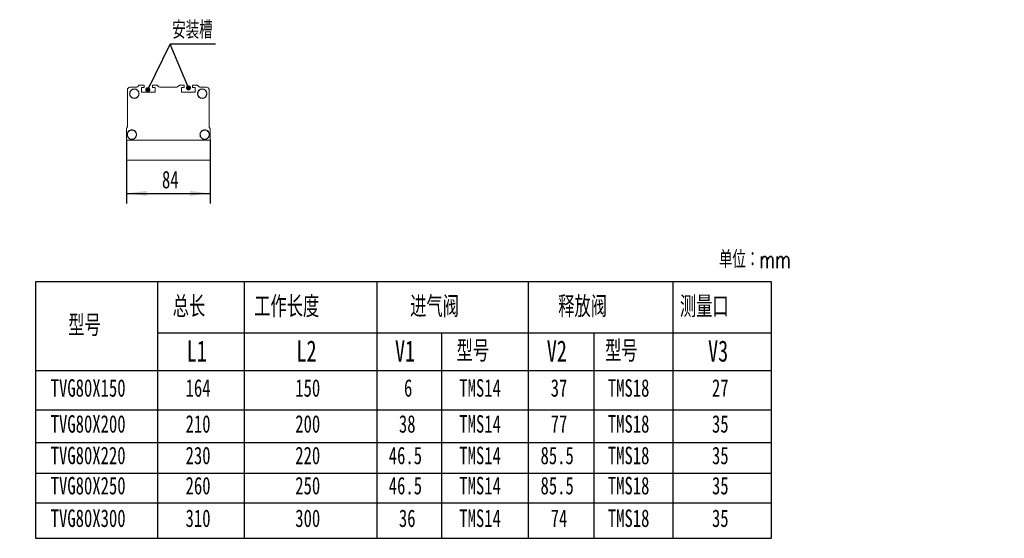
# Model space of a CAD drawing. Header units: millimetres. Extents: x 70 to 388, y 151 to 255.
# Tile 2 of 2: x 191 to 388, y 151 to 255. Entities that reach past the tile are written whole.
import ezdxf

# ---------------------------------------------------------------- set-up
doc = ezdxf.new("R2010")
doc.units = ezdxf.units.MM
doc.layers.add('10', color=7, linetype='Continuous')
doc.styles.add('SLDTEXTSTYLE0', font='TXT', dxfattribs={"width": 0.7, "bigfont": 'bigfont'})
doc.styles.add('SLDTEXTSTYLE1', font='TXT', dxfattribs={"width": 0.7})
doc.dimstyles.new('SLDDIMSTYLE0', dxfattribs={"dimtxt": 0.18, "dimasz": 1.016, "dimexe": 0, "dimexo": 0.0625, "dimgap": 0, "dimtad": 0, "dimtih": 1, "dimtoh": 1, "dimdec": 0, "dimrnd": 1e-09, "dimzin": 0, "dimdsep": 46, "dimtxsty": 'Standard', "dimblk1": 'DOT', "dimblk2": 'DOT', "dimsah": 1, "dimcen": 0.09, "dimadec": 0, "dimazin": 0, "dimtfac": 1.016, "dimtdec": 0, "dimtofl": 0, "dimtmove": 0, "dimatfit": 3, "dimldrblk": 'DOT', "dimfxl": 0, "dimfrac": 2, "dimtolj": 1, "dimtzin": 0, "dimarcsym": 0})
doc.dimstyles.new('SLDDIMSTYLE1', dxfattribs={"dimtxt": 3.5, "dimasz": 4.08, "dimexe": 0, "dimexo": 0.0625, "dimgap": 0.875, "dimtad": 2, "dimlfac": 5, "dimrnd": 1e-09, "dimzin": 12, "dimdsep": 46, "dimtxsty": 'SLDTEXTSTYLE1', "dimsah": 1, "dimcen": 0.09, "dimadec": 0, "dimazin": 3, "dimtfac": 1, "dimtofl": 0, "dimtmove": 0, "dimatfit": 3, "dimfxl": 0, "dimfrac": 2, "dimtolj": 1, "dimtzin": 12, "dimarcsym": 0})

# ---------------------------------------------------------------- blocks, each defined once
blk = doc.blocks.new('SW_NOTE_0')
at = {"layer": '10', "color": 0}
blk.add_line((9.08, 0), (0, 0), dxfattribs=at)
blk.add_line((9.08, 0), (0, 0), dxfattribs=at)
at = {"layer": '10', "color": 0, "insert": (0.39, 4.59), "char_height": 3.5, "attachment_point": 1, "style": 'SLDTEXTSTYLE0'}
blk.add_mtext('\\M+188C0\\M+19195\\M+19185', dxfattribs=at)
blk = doc.blocks.new('_DOT')
at = {"color": 0, "linetype": 'ByBlock', "lineweight": -2}
blk.add_line((-0.5, 0), (-1, 0), dxfattribs=at)
at = {"color": 0, "linetype": 'ByBlock', "const_width": 0.5}
blk.add_lwpolyline([(-0.25, 0, 1), (0.25, 0, 1)], format="xyb", close=True, dxfattribs=at)
blk = doc.blocks.new('SW_TABLEANNOTATION_0')
at = {"layer": '10', "color": 0}
for p, q in [((0, 0), (0, -51.32)), ((147.4, 0), (0, 0)), ((24.4, 0), (24.4, -51.32)), ((41.81, 0), (41.81, -51.32)), ((68.35, 0), (68.35, -51.32)), ((98.65, 0), (98.65, -51.32)), ((127.66, 0), (127.66, -51.32)), ((147.4, -51.32), (147.4, 0)), ((24.4, -10.22), (147.4, -10.22)), ((81.3, -10.22), (81.3, -51.32)), ((111.8, -10.22), (111.8, -51.32)), ((0, -17.75), (147.4, -17.75)), ((0, -25.63), (147.4, -25.63)), ((0, -32.15), (147.4, -32.15)), ((0, -38.28), (147.4, -38.28)), ((0, -44.22), (147.4, -44.22)), ((0, -51.32), (147.4, -51.32))]:
    blk.add_line(p, q, dxfattribs=at)
at = {"layer": '10', "color": 0, "attachment_point": 1}
for s, insert, char_height, style in [('总长', (27.46, -2.83), 4.233, 'SLDTEXTSTYLE0'), ('\\M+18D48\\M+18DEC长\\M+19378', (43.79, -2.83), 4.2333, 'SLDTEXTSTYLE0'), ('进\\M+19F83阀', (75.03, -2.83), 4.233, 'SLDTEXTSTYLE0'), ('释\\M+195FA阀', (104.69, -2.83), 4.233, 'SLDTEXTSTYLE0'), ('测\\M+197CA\\M+18CFB', (129.06, -2.83), 4.2333, 'SLDTEXTSTYLE0'), ('\\M+18C5E\\M+18D86', (6.55, -6.6), 4.2333, 'SLDTEXTSTYLE0'), ('L1', (30.28, -11.71), 4.233, 'SLDTEXTSTYLE1'), ('L2', (52.26, -11.71), 4.233, 'SLDTEXTSTYLE1'), ('V1', (72, -11.71), 4.233, 'SLDTEXTSTYLE1'), ('\\M+18C5E\\M+18D86', (84.33, -11.71), 4.2333, 'SLDTEXTSTYLE0'), ('V2', (102.4, -11.71), 4.233, 'SLDTEXTSTYLE1'), ('\\M+18C5E\\M+18D86', (114.08, -11.71), 4.2333, 'SLDTEXTSTYLE0'), ('V3', (134.71, -11.71), 4.233, 'SLDTEXTSTYLE1'), ('TVG80X150', (3.03, -19.47), 3.5, 'SLDTEXTSTYLE1'), ('164', (30.05, -19.47), 3.5, 'SLDTEXTSTYLE1'), ('150', (52.02, -19.47), 3.5, 'SLDTEXTSTYLE1'), ('6', (73.8, -19.47), 3.5, 'SLDTEXTSTYLE1'), ('TMS14', (84.88, -19.47), 3.5, 'SLDTEXTSTYLE1'), ('37', (103.19, -19.47), 3.5, 'SLDTEXTSTYLE1'), ('TMS18', (114.63, -19.47), 3.5, 'SLDTEXTSTYLE1'), ('27', (135.49, -19.47), 3.5, 'SLDTEXTSTYLE1'), ('TVG80X200', (3.03, -26.67), 3.5, 'SLDTEXTSTYLE1'), ('210', (30.05, -26.67), 3.5, 'SLDTEXTSTYLE1'), ('200', (52.02, -26.67), 3.5, 'SLDTEXTSTYLE1'), ('38', (72.78, -26.67), 3.5, 'SLDTEXTSTYLE1'), ('TMS14', (84.88, -26.67), 3.5, 'SLDTEXTSTYLE1'), ('77', (103.19, -26.67), 3.5, 'SLDTEXTSTYLE1'), ('TMS18', (114.63, -26.67), 3.5, 'SLDTEXTSTYLE1'), ('35', (135.49, -26.67), 3.5, 'SLDTEXTSTYLE1'), ('TVG80X220', (3.03, -32.99), 3.5, 'SLDTEXTSTYLE1'), ('230', (30.05, -32.99), 3.5, 'SLDTEXTSTYLE1'), ('220', (52.02, -32.99), 3.5, 'SLDTEXTSTYLE1'), ('46.5', (70.75, -32.99), 3.5, 'SLDTEXTSTYLE1'), ('TMS14', (84.88, -32.99), 3.5, 'SLDTEXTSTYLE1'), ('85.5', (101.15, -32.99), 3.5, 'SLDTEXTSTYLE1'), ('TMS18', (114.63, -32.99), 3.5, 'SLDTEXTSTYLE1'), ('35', (135.49, -32.99), 3.5, 'SLDTEXTSTYLE1'), ('TVG80X250', (3.03, -39.03), 3.5, 'SLDTEXTSTYLE1'), ('260', (30.05, -39.03), 3.5, 'SLDTEXTSTYLE1'), ('250', (52.02, -39.03), 3.5, 'SLDTEXTSTYLE1'), ('46.5', (70.75, -39.03), 3.5, 'SLDTEXTSTYLE1'), ('TMS14', (84.88, -39.03), 3.5, 'SLDTEXTSTYLE1'), ('85.5', (101.15, -39.03), 3.5, 'SLDTEXTSTYLE1'), ('TMS18', (114.63, -39.03), 3.5, 'SLDTEXTSTYLE1'), ('35', (135.49, -39.03), 3.5, 'SLDTEXTSTYLE1'), ('TVG80X300', (3.03, -45.55), 3.5, 'SLDTEXTSTYLE1'), ('310', (30.05, -45.55), 3.5, 'SLDTEXTSTYLE1'), ('300', (52.02, -45.55), 3.5, 'SLDTEXTSTYLE1'), ('36', (72.78, -45.55), 3.5, 'SLDTEXTSTYLE1'), ('TMS14', (84.88, -45.55), 3.5, 'SLDTEXTSTYLE1'), ('74', (103.19, -45.55), 3.5, 'SLDTEXTSTYLE1'), ('TMS18', (114.63, -45.55), 3.5, 'SLDTEXTSTYLE1'), ('35', (135.49, -45.55), 3.5, 'SLDTEXTSTYLE1')]:
    blk.add_mtext(s, dxfattribs=dict(at, insert=insert, char_height=char_height, style=style))
blk = doc.blocks.new('_D_4')
at = {"layer": '10'}
for p, q in [((212.5, 231.2), (212.5, 218.5)), ((229.3, 231.2), (229.3, 218.5)), ((212.5, 220.5), (229.3, 220.5))]:
    blk.add_line(p, q, dxfattribs=at)
for points in [[(212.5, 220.5), (216.58, 219.99), (216.58, 221)], [(229.3, 220.5), (225.22, 221), (225.22, 219.99)]]:
    blk.add_solid(points, dxfattribs=at)
at = {"layer": '10', "insert": (219.64, 225.01), "char_height": 3.5, "attachment_point": 1, "style": 'SLDTEXTSTYLE1'}
blk.add_mtext('84', dxfattribs=at)
blk = doc.blocks.new('SW_NOTE_1')
at = {"layer": '10', "color": 0}
blk.add_line((24.37, 0), (0, 0), dxfattribs=at)
at = {"layer": '10', "color": 0, "insert": (0.43, 4.62), "char_height": 3.5, "attachment_point": 1, "style": 'SLDTEXTSTYLE0'}
blk.add_mtext('\\M+1905E\\M+18BF3\\M+1946A\\M+19AAD\\M+188BD测\\M+197CA\\M+18CFB', dxfattribs=at)
blk = doc.blocks.new('SW_NOTE_3')
at = {"layer": '10', "color": 0}
blk.add_line((27.43, 0), (0, 0), dxfattribs=at)
at = {"layer": '10', "color": 0, "insert": (0.48, 4.62), "char_height": 3.5, "attachment_point": 1, "style": 'SLDTEXTSTYLE0'}
blk.add_mtext('\\M+1905E\\M+18BF3\\M+1946A\\M+19AAD\\M+18CFB\\M+188BD测\\M+197CA\\M+18CFB', dxfattribs=at)

msp = doc.modelspace()

# ---------------------------------------------------------------- linework, layer by layer
at = {"color": 7, "linetype": 'Continuous', "lineweight": 15}
for p, q in [((212.7018, 233.91), (212.7018, 241.1615)), ((213.3018, 241.7615), (214.4533, 241.7615)), ((214.8775, 241.9372), (215.1018, 242.1615)), ((215.1018, 242.1615), (216.0018, 242.1615)), ((215.5068, 241.5815), (215.5068, 240.8615)), ((215.5368, 241.5815), (215.5368, 240.8615)), ((216.0018, 241.7115), (215.6368, 241.7115)), ((216.0718, 241.6815), (215.6368, 241.6815)), ((215.6368, 240.7615), (218.1568, 240.7615)), ((215.6368, 240.7315), (218.1568, 240.7315)), ((216.0018, 242.1615), (216.0718, 242.1615)), ((216.0418, 242.1215), (216.0418, 241.7515)), ((216.0718, 242.1615), (216.0718, 241.6815)), ((217.7218, 241.6815), (217.7218, 242.1615)), ((217.7218, 242.1615), (217.7918, 242.1615)), ((218.1568, 241.6815), (217.7218, 241.6815)), ((217.7518, 241.7515), (217.7518, 242.1215)), ((217.7918, 242.1615), (218.6518, 242.1615)), ((218.1568, 241.7115), (217.7918, 241.7115)), ((218.2568, 240.8615), (218.2568, 241.5815)), ((218.2868, 240.8615), (218.2868, 241.5815)), ((218.6518, 242.1615), (218.8761, 241.9372)), ((219.3003, 241.7615), (222.5033, 241.7615)), ((222.9275, 241.9372), (223.1518, 242.1615)), ((223.1518, 242.1615), (224.0118, 242.1615)), ((223.5168, 241.5815), (223.5168, 240.8615)), ((223.5468, 241.5815), (223.5468, 240.8615)), ((224.0118, 241.7115), (223.6468, 241.7115)), ((224.0818, 241.6815), (223.6468, 241.6815)), ((223.6468, 240.7615), (226.1668, 240.7615)), ((223.6468, 240.7315), (226.1668, 240.7315)), ((224.0118, 242.1615), (224.0818, 242.1615)), ((224.0518, 242.1215), (224.0518, 241.7515)), ((224.0818, 242.1615), (224.0818, 241.6815)), ((225.7318, 241.6815), (225.7318, 242.1615)), ((225.7318, 242.1615), (225.8018, 242.1615)), ((226.1668, 241.6815), (225.7318, 241.6815)), ((225.7618, 241.7515), (225.7618, 242.1215)), ((225.8018, 242.1615), (226.7018, 242.1615)), ((226.1668, 241.7115), (225.8018, 241.7115)), ((226.2668, 240.8615), (226.2668, 241.5815)), ((226.2968, 240.8615), (226.2968, 241.5815)), ((226.7018, 242.1615), (226.9261, 241.9372)), ((227.3503, 241.7615), (228.5018, 241.7615)), ((229.1018, 241.1615), (229.1018, 233.91)), ((212.5018, 231.2015), (212.5018, 233.4449)), ((212.5135, 233.4732), (212.5261, 233.4857)), ((229.2775, 233.4857), (229.2901, 233.4732)), ((229.3018, 233.4449), (229.3018, 231.2015)), ((229.2618, 231.1615), (212.5418, 231.1615)), ((212.5418, 227.1615), (212.5418, 231.1615)), ((229.2618, 231.1615), (229.2618, 227.1615)), ((212.8418, 227.1615), (228.9618, 227.1615))]:
    msp.add_line(p, q, dxfattribs=at)
for points, knots in [([(212.7018, 241.1615), (212.7124, 241.2465), (212.7344, 241.4234), (212.8967, 241.6247), (213.0985, 241.7418), (213.2358, 241.7551), (213.3018, 241.7615)], [0, 0, 0, 0, 0.27026491, 0.56243478, 0.78974062, 1, 1, 1, 1]), ([(213.1518, 240.4615), (213.165, 240.5808), (213.1925, 240.8293), (213.4129, 241.1522), (213.7335, 241.3642), (214.1018, 241.4342), (214.47, 241.3641), (214.7907, 241.1522), (215.0111, 240.8293), (215.0386, 240.5808), (215.0518, 240.4615)], [0, 0, 0, 0, 0.12005459, 0.24999935, 0.3799441, 0.4999987, 0.62005329, 0.7500014, 0.87994616, 1, 1, 1, 1]), ([(215.0018, 240.4615), (214.9893, 240.5745), (214.9633, 240.81), (214.7544, 241.1158), (214.4507, 241.3166), (214.1018, 241.383), (213.7529, 241.3166), (213.4492, 241.1158), (213.2403, 240.81), (213.2143, 240.5745), (213.2018, 240.4615)], [0, 0, 0, 0, 0.12005428, 0.24999921, 0.37994768, 0.50000116, 0.62005465, 0.75000312, 0.87994572, 1, 1, 1, 1]), ([(214.4533, 241.7615), (214.5424, 241.7718), (214.7016, 241.7903), (214.8238, 241.8923), (214.8775, 241.9372)], [0, 0, 0, 0, 0.559988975, 1, 1, 1, 1]), ([(215.1018, 242.1615), (215.1019, 242.1611), (215.1023, 242.1603), (215.105, 242.1538), (215.1095, 242.143), (215.1155, 242.1282), (215.1202, 242.117), (215.1225, 242.1115)], [0, 0, 0, 0, 0.17004237, 0.35550641, 0.5511218, 0.78262929, 1, 1, 1, 1]), ([(215.6368, 241.7115), (215.6184, 241.7092), (215.58, 241.7044), (215.5364, 241.6692), (215.511, 241.6255), (215.5082, 241.5958), (215.5068, 241.5815)], [0, 0, 0, 0, 0.27026002, 0.56242513, 0.78978364, 1, 1, 1, 1]), ([(215.5068, 240.8615), (215.5091, 240.8431), (215.5139, 240.8047), (215.549, 240.7611), (215.5927, 240.7357), (215.6225, 240.7329), (215.6368, 240.7315)], [0, 0, 0, 0, 0.27033302, 0.56245236, 0.78972319, 1, 1, 1, 1]), ([(215.5368, 241.5815), (215.5386, 241.5957), (215.5422, 241.6251), (215.5693, 241.6587), (215.6029, 241.6782), (215.6258, 241.6804), (215.6368, 241.6815)], [0, 0, 0, 0, 0.27029381, 0.56243454, 0.78976266, 1, 1, 1, 1]), ([(215.6368, 240.7615), (215.6226, 240.7632), (215.5931, 240.7669), (215.5596, 240.794), (215.5401, 240.8276), (215.5379, 240.8505), (215.5368, 240.8615)], [0, 0, 0, 0, 0.27019196, 0.56242786, 0.78978381, 1, 1, 1, 1]), ([(216.0018, 242.1615), (216.0075, 242.1608), (216.0193, 242.1593), (216.0327, 242.1485), (216.0405, 242.135), (216.0414, 242.1259), (216.0418, 242.1215)], [0, 0, 0, 0, 0.27029358, 0.56245035, 0.78974045, 1, 1, 1, 1]), ([(216.0418, 241.7515), (216.0411, 241.7458), (216.0396, 241.734), (216.0288, 241.7206), (216.0153, 241.7128), (216.0062, 241.7119), (216.0018, 241.7115)], [0, 0, 0, 0, 0.27006375, 0.56236821, 0.78965417, 1, 1, 1, 1]), ([(217.7518, 242.1215), (217.7525, 242.1271), (217.754, 242.1389), (217.7648, 242.1524), (217.7782, 242.1602), (217.7874, 242.1611), (217.7918, 242.1615)], [0, 0, 0, 0, 0.27038491, 0.56232987, 0.78975766, 1, 1, 1, 1]), ([(217.7918, 241.7115), (217.7861, 241.7122), (217.7743, 241.7137), (217.7609, 241.7245), (217.7531, 241.7379), (217.7522, 241.7471), (217.7518, 241.7515)], [0, 0, 0, 0, 0.270326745, 0.562376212, 0.789704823, 1, 1, 1, 1]), ([(218.2868, 241.5815), (218.2845, 241.5999), (218.2797, 241.6382), (218.2446, 241.6818), (218.2008, 241.7072), (218.1711, 241.7101), (218.1568, 241.7115)], [0, 0, 0, 0, 0.270212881, 0.562444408, 0.789741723, 1, 1, 1, 1]), ([(218.1568, 241.6815), (218.171, 241.6797), (218.2004, 241.676), (218.234, 241.649), (218.2535, 241.6154), (218.2557, 241.5925), (218.2568, 241.5815)], [0, 0, 0, 0, 0.27029844, 0.56244083, 0.78977786, 1, 1, 1, 1]), ([(218.1568, 240.7315), (218.1752, 240.7338), (218.2135, 240.7385), (218.2571, 240.7737), (218.2825, 240.8174), (218.2854, 240.8472), (218.2868, 240.8615)], [0, 0, 0, 0, 0.27026578, 0.56245695, 0.78968248, 1, 1, 1, 1]), ([(218.2568, 240.8615), (218.255, 240.8473), (218.2514, 240.8178), (218.2243, 240.7843), (218.1907, 240.7647), (218.1678, 240.7625), (218.1568, 240.7615)], [0, 0, 0, 0, 0.27028719, 0.56238008, 0.78973001, 1, 1, 1, 1]), ([(218.6311, 242.1115), (218.634, 242.1185), (218.64, 242.133), (218.647, 242.1498), (218.6511, 242.1598), (218.6516, 242.1609), (218.6518, 242.1615)], [0, 0, 0, 0, 0.279804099, 0.57499837, 0.797676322, 1, 1, 1, 1]), ([(218.8761, 241.9372), (218.9464, 241.8815), (219.072, 241.782), (219.2306, 241.7678), (219.3003, 241.7615)], [0, 0, 0, 0, 0.560014, 1, 1, 1, 1]), ([(222.5033, 241.7615), (222.5924, 241.7718), (222.7516, 241.7903), (222.8738, 241.8923), (222.9275, 241.9372)], [0, 0, 0, 0, 0.559988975, 1, 1, 1, 1]), ([(223.1725, 242.1115), (223.1696, 242.1185), (223.1636, 242.133), (223.1566, 242.1498), (223.1525, 242.1598), (223.152, 242.1609), (223.1518, 242.1615)], [0, 0, 0, 0, 0.27980645, 0.57498031, 0.79767462, 1, 1, 1, 1]), ([(223.6468, 241.7115), (223.6284, 241.7092), (223.59, 241.7044), (223.5464, 241.6692), (223.5211, 241.6255), (223.5182, 241.5958), (223.5168, 241.5815)], [0, 0, 0, 0, 0.27025128, 0.56245356, 0.78979044, 1, 1, 1, 1]), ([(223.5168, 240.8615), (223.5191, 240.8431), (223.5238, 240.8047), (223.559, 240.7611), (223.6028, 240.7357), (223.6325, 240.7329), (223.6468, 240.7315)], [0, 0, 0, 0, 0.27031672, 0.56244304, 0.78973105, 1, 1, 1, 1]), ([(223.5468, 241.5815), (223.5486, 241.5957), (223.5522, 241.6251), (223.5793, 241.6587), (223.6129, 241.6782), (223.6358, 241.6804), (223.6468, 241.6815)], [0, 0, 0, 0, 0.27030051, 0.56240779, 0.78969461, 1, 1, 1, 1]), ([(223.6468, 240.7615), (223.6326, 240.7632), (223.6031, 240.7669), (223.5696, 240.794), (223.5501, 240.8276), (223.5479, 240.8505), (223.5468, 240.8615)], [0, 0, 0, 0, 0.2702498, 0.56246747, 0.78979066, 1, 1, 1, 1]), ([(224.0118, 242.1615), (224.0175, 242.1608), (224.0293, 242.1593), (224.0427, 242.1485), (224.0505, 242.135), (224.0514, 242.1259), (224.0518, 242.1215)], [0, 0, 0, 0, 0.27029358, 0.56245035, 0.78974045, 1, 1, 1, 1]), ([(224.0518, 241.7515), (224.0511, 241.7458), (224.0496, 241.734), (224.0388, 241.7206), (224.0253, 241.7128), (224.0162, 241.7119), (224.0118, 241.7115)], [0, 0, 0, 0, 0.27006375, 0.56236821, 0.78965417, 1, 1, 1, 1]), ([(225.7618, 242.1215), (225.7625, 242.1271), (225.764, 242.1389), (225.7748, 242.1524), (225.7882, 242.1602), (225.7974, 242.1611), (225.8018, 242.1615)], [0, 0, 0, 0, 0.27038491, 0.56232987, 0.78975766, 1, 1, 1, 1]), ([(225.8018, 241.7115), (225.7961, 241.7122), (225.7843, 241.7137), (225.7709, 241.7245), (225.7631, 241.7379), (225.7622, 241.7471), (225.7618, 241.7515)], [0, 0, 0, 0, 0.270326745, 0.562376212, 0.789704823, 1, 1, 1, 1]), ([(226.2968, 241.5815), (226.2945, 241.5999), (226.2897, 241.6382), (226.2546, 241.6818), (226.2108, 241.7072), (226.1811, 241.7101), (226.1668, 241.7115)], [0, 0, 0, 0, 0.27021199, 0.56244255, 0.78971343, 1, 1, 1, 1]), ([(226.1668, 241.6815), (226.181, 241.6797), (226.2104, 241.676), (226.244, 241.649), (226.2635, 241.6154), (226.2657, 241.5925), (226.2668, 241.5815)], [0, 0, 0, 0, 0.27029844, 0.56244083, 0.78977786, 1, 1, 1, 1]), ([(226.1668, 240.7315), (226.1852, 240.7338), (226.2235, 240.7385), (226.2671, 240.7737), (226.2925, 240.8174), (226.2954, 240.8472), (226.2968, 240.8615)], [0, 0, 0, 0, 0.27026578, 0.56245695, 0.78968248, 1, 1, 1, 1]), ([(226.2668, 240.8615), (226.265, 240.8473), (226.2614, 240.8178), (226.2343, 240.7843), (226.2007, 240.7647), (226.1778, 240.7625), (226.1668, 240.7615)], [0, 0, 0, 0, 0.27028719, 0.56238008, 0.78973001, 1, 1, 1, 1]), ([(226.7018, 242.1615), (226.7016, 242.1611), (226.7013, 242.1603), (226.6986, 242.1538), (226.6941, 242.143), (226.688, 242.1283), (226.6833, 242.117), (226.6811, 242.1115)], [0, 0, 0, 0, 0.17004197, 0.35552253, 0.55114229, 0.78267985, 1, 1, 1, 1]), ([(226.7518, 240.4615), (226.765, 240.5808), (226.7925, 240.8293), (227.0129, 241.1522), (227.3335, 241.3642), (227.7018, 241.4342), (228.07, 241.3642), (228.3907, 241.1522), (228.6111, 240.8293), (228.6386, 240.5808), (228.6518, 240.4615)], [0, 0, 0, 0, 0.12005426, 0.24999907, 0.37994555, 0.50000019, 0.62005483, 0.75000131, 0.87994612, 1, 1, 1, 1]), ([(228.6018, 240.4615), (228.5893, 240.5745), (228.5633, 240.81), (228.3544, 241.1158), (228.0507, 241.3166), (227.7018, 241.383), (227.3529, 241.3166), (227.0492, 241.1158), (226.8403, 240.81), (226.8143, 240.5745), (226.8018, 240.4615)], [0, 0, 0, 0, 0.120054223, 0.249999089, 0.379945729, 0.499999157, 0.620054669, 0.750001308, 0.879946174, 1, 1, 1, 1]), ([(226.9261, 241.9372), (226.9964, 241.8815), (227.122, 241.782), (227.2806, 241.7678), (227.3503, 241.7615)], [0, 0, 0, 0, 0.56000224, 1, 1, 1, 1]), ([(228.5018, 241.7615), (228.5868, 241.7509), (228.7637, 241.7289), (228.965, 241.5666), (229.0821, 241.3647), (229.0954, 241.2275), (229.1018, 241.1615)], [0, 0, 0, 0, 0.27026978, 0.56243913, 0.78973158, 1, 1, 1, 1]), ([(215.0518, 240.4615), (215.0386, 240.3422), (215.0111, 240.0936), (214.7907, 239.7707), (214.47, 239.5588), (214.1018, 239.4888), (213.7335, 239.5588), (213.4129, 239.7708), (213.1925, 240.0936), (213.165, 240.3422), (213.1518, 240.4615)], [0, 0, 0, 0, 0.12005259, 0.25000271, 0.37994947, 0.5000013, 0.62005314, 0.74999654, 0.87994666, 1, 1, 1, 1]), ([(213.2018, 240.4615), (213.2143, 240.3484), (213.2403, 240.113), (213.4491, 239.8071), (213.7529, 239.6063), (214.1018, 239.54), (214.4507, 239.6063), (214.7544, 239.8071), (214.9633, 240.113), (214.9893, 240.3484), (215.0018, 240.4615)], [0, 0, 0, 0, 0.12005258, 0.25000042, 0.37994705, 0.49999884, 0.62005062, 0.74999725, 0.87994742, 1, 1, 1, 1]), ([(228.6518, 240.4615), (228.6386, 240.3422), (228.6111, 240.0936), (228.3907, 239.7708), (228.07, 239.5588), (227.7018, 239.4888), (227.3335, 239.5588), (227.0129, 239.7708), (226.7925, 240.0936), (226.765, 240.3422), (226.7518, 240.4615)], [0, 0, 0, 0, 0.12005263, 0.2500028, 0.37994793, 0.49999981, 0.62005169, 0.74999682, 0.87994699, 1, 1, 1, 1]), ([(226.8018, 240.4615), (226.8143, 240.3484), (226.8403, 240.113), (227.0492, 239.8071), (227.3529, 239.6063), (227.7018, 239.54), (228.0507, 239.6063), (228.3544, 239.8071), (228.5632, 240.113), (228.5893, 240.3484), (228.6018, 240.4615)], [0, 0, 0, 0, 0.12005212, 0.25000224, 0.37994703, 0.50000084, 0.62005257, 0.74999736, 0.87994748, 1, 1, 1, 1]), ([(212.5018, 233.4449), (212.5025, 233.4508), (212.5037, 233.4615), (212.5105, 233.4696), (212.5135, 233.4732)], [0, 0, 0, 0, 0.56036657, 1, 1, 1, 1]), ([(212.5261, 233.4857), (212.5818, 233.5561), (212.6812, 233.6817), (212.6955, 233.8403), (212.7018, 233.91)], [0, 0, 0, 0, 0.56000886, 1, 1, 1, 1]), ([(212.6518, 232.2615), (212.665, 232.3808), (212.6925, 232.6293), (212.9129, 232.9522), (213.2335, 233.1641), (213.6018, 233.2342), (213.97, 233.1641), (214.2907, 232.9522), (214.5111, 232.6293), (214.5386, 232.3808), (214.5518, 232.2615)], [0, 0, 0, 0, 0.12005459, 0.24999935, 0.3799441, 0.4999987, 0.62005329, 0.7500014, 0.87994616, 1, 1, 1, 1]), ([(214.5018, 232.2615), (214.4893, 232.3745), (214.4633, 232.61), (214.2544, 232.9158), (213.9507, 233.1166), (213.6018, 233.183), (213.2529, 233.1166), (212.9492, 232.9158), (212.7403, 232.61), (212.7143, 232.3745), (212.7018, 232.2615)], [0, 0, 0, 0, 0.1200541, 0.24999882, 0.3799471, 0.5000004, 0.6200537, 0.75000197, 0.8799467, 1, 1, 1, 1]), ([(227.2518, 232.2615), (227.265, 232.3808), (227.2925, 232.6293), (227.5129, 232.9522), (227.8335, 233.1641), (228.2018, 233.2342), (228.57, 233.1641), (228.8907, 232.9522), (229.1111, 232.6293), (229.1386, 232.3808), (229.1518, 232.2615)], [0, 0, 0, 0, 0.12005426, 0.24999907, 0.37994555, 0.50000019, 0.62005483, 0.75000131, 0.87994612, 1, 1, 1, 1]), ([(229.1018, 232.2615), (229.1018, 232.3676), (229.0825, 232.482), (228.9947, 232.7036), (228.9261, 232.81), (228.7503, 232.9857), (228.6439, 233.0544), (228.4223, 233.1421), (228.3079, 233.1615), (228.0957, 233.1615), (227.9813, 233.1421), (227.7597, 233.0544), (227.6533, 232.9857), (227.4775, 232.81), (227.4088, 232.7036), (227.3211, 232.482), (227.3018, 232.3676), (227.3018, 232.2615)], [0, 0, 0, 0, 0.125, 0.125, 0.25, 0.25, 0.375, 0.375, 0.5, 0.5, 0.625, 0.625, 0.75, 0.75, 0.875, 0.875, 1, 1, 1, 1]), ([(229.1018, 233.91), (229.1121, 233.8209), (229.1306, 233.6617), (229.2326, 233.5395), (229.2775, 233.4857)], [0, 0, 0, 0, 0.56000373, 1, 1, 1, 1]), ([(229.2901, 233.4732), (229.2938, 233.4685), (229.3004, 233.4601), (229.3014, 233.4496), (229.3018, 233.4449)], [0, 0, 0, 0, 0.55973053, 1, 1, 1, 1]), ([(212.5418, 231.1615), (212.5361, 231.1622), (212.5243, 231.1637), (212.5109, 231.1745), (212.5031, 231.1879), (212.5022, 231.1971), (212.5018, 231.2015)], [0, 0, 0, 0, 0.27033044, 0.5623081, 0.78968627, 1, 1, 1, 1]), ([(214.5518, 232.2615), (214.5386, 232.1422), (214.5111, 231.8936), (214.2907, 231.5707), (213.97, 231.3588), (213.6018, 231.2888), (213.2335, 231.3588), (212.9129, 231.5708), (212.6925, 231.8936), (212.665, 232.1422), (212.6518, 232.2615)], [0, 0, 0, 0, 0.12005259, 0.25000271, 0.37994947, 0.5000013, 0.62005314, 0.74999654, 0.87994666, 1, 1, 1, 1]), ([(212.7018, 232.2615), (212.7143, 232.1484), (212.7403, 231.913), (212.9492, 231.6071), (213.2529, 231.4063), (213.6018, 231.34), (213.9507, 231.4063), (214.2544, 231.6071), (214.4633, 231.913), (214.4893, 232.1484), (214.5018, 232.2615)], [0, 0, 0, 0, 0.1200516, 0.25000157, 0.37994801, 0.4999996, 0.6200512, 0.74999763, 0.87994761, 1, 1, 1, 1]), ([(229.1518, 232.2615), (229.1386, 232.1422), (229.1111, 231.8936), (228.8907, 231.5707), (228.57, 231.3588), (228.2018, 231.2888), (227.8335, 231.3588), (227.5129, 231.5707), (227.2925, 231.8936), (227.265, 232.1422), (227.2518, 232.2615)], [0, 0, 0, 0, 0.12005263, 0.2500028, 0.37994793, 0.49999981, 0.62005169, 0.74999682, 0.87994699, 1, 1, 1, 1]), ([(227.3018, 232.2615), (227.3143, 232.1484), (227.3403, 231.913), (227.5492, 231.6071), (227.8529, 231.4063), (228.2018, 231.34), (228.5507, 231.4063), (228.8544, 231.6071), (229.0632, 231.913), (229.0893, 232.1484), (229.1018, 232.2615)], [0, 0, 0, 0, 0.12005212, 0.25000224, 0.37994703, 0.50000084, 0.62005257, 0.74999736, 0.87994748, 1, 1, 1, 1]), ([(229.3018, 231.2015), (229.3011, 231.1958), (229.2996, 231.184), (229.2888, 231.1706), (229.2753, 231.1628), (229.2662, 231.1619), (229.2618, 231.1615)], [0, 0, 0, 0, 0.27006375, 0.56236821, 0.78965417, 1, 1, 1, 1]), ([(212.5418, 227.1615), (212.5471, 227.1615), (212.5581, 227.1615), (212.6392, 227.1615), (212.7402, 227.1615), (212.8088, 227.1615), (212.8418, 227.1615)], [0, 0, 0, 0, 0.27025475, 0.56242038, 0.7897353, 1, 1, 1, 1]), ([(228.9618, 227.1615), (229.0043, 227.1615), (229.0928, 227.1615), (229.1934, 227.1615), (229.252, 227.1615), (229.2586, 227.1615), (229.2618, 227.1615)], [0, 0, 0, 0, 0.27025439, 0.56242491, 0.78973806, 1, 1, 1, 1])]:
    msp.add_open_spline(points, degree=3, knots=knots, dxfattribs=at)

# ---------------------------------------------------------------- block references
at = {"layer": '10'}
for name, p in [('SW_NOTE_0', (221.3091, 250.3829)), ('SW_NOTE_3', (118.3124, 200.7714)), ('SW_NOTE_1', (164.8163, 200.7714)), ('SW_TABLEANNOTATION_0', (194.3178, 202.7705))]:
    msp.add_blockref(name, p, dxfattribs=at)

# ---------------------------------------------------------------- texts
at = {"layer": '10', "insert": (331.2096, 209.0278), "char_height": 3.5, "attachment_point": 1, "style": 'SLDTEXTSTYLE0'}
msp.add_mtext('单\\M+188CA\\M+18146mm', dxfattribs=at)

# ---------------------------------------------------------------- dimensions: what is measured, and where the dimension line sits
at = {"layer": '10'}
dim = msp.add_linear_dim(base=(229.3018, 220.4964), p1=(212.5018, 231.2015), p2=(229.3018, 231.2015), text='84', dimstyle='SLDDIMSTYLE1', dxfattribs=at)
dim.commit()
dim.dimension.update_dxf_attribs({"geometry": '_D_4', "text_midpoint": (221.1766, 220.4964), "dimtype": 160})

# ---------------------------------------------------------------- leaders
for points in [[(216.7875, 241.2542), (221.3091, 250.3829)], [(224.9376, 241.6327), (221.3091, 250.3829)]]:
    msp.add_leader(points, dimstyle='SLDDIMSTYLE0', dxfattribs=at)

doc.saveas('drawing.dxf')
